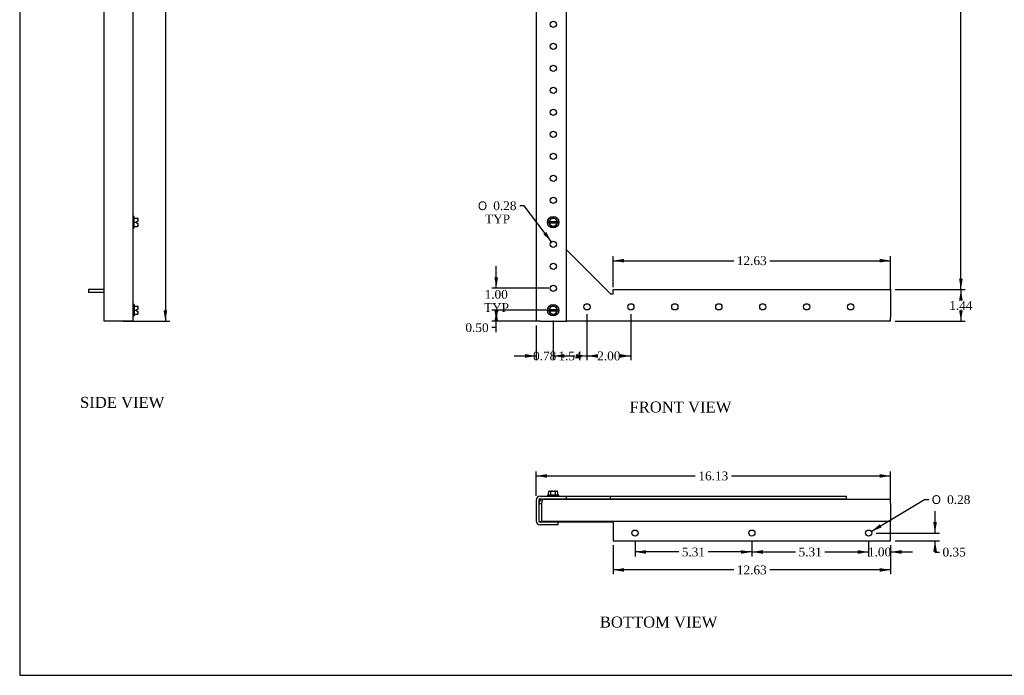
# Model space of a CAD drawing. Header units: inches. Extents: x 0.2 to 89.8, y -0.5 to 59.8.
# Tile 1 of 4: x 0.2 to 45, y 0.2 to 30. Entities that reach past the tile are written whole.
import ezdxf
from ezdxf.enums import TextEntityAlignment as Align

# ---------------------------------------------------------------- set-up
doc = ezdxf.new("R2010")
doc.units = ezdxf.units.IN
doc.header["$MEASUREMENT"] = 0
for name, color, linetype in [('COM55554-6', 7, 'Continuous'), ('COM55555-6', 7, 'Continuous'), ('Default', 7, 'Continuous'), ('SCC17994', 7, 'Continuous')]:
    doc.layers.add(name, color=color, linetype=linetype)
doc.styles.add('SEACAD_Solid_Edge_ANSI1_Symbols', font='txt')
doc.styles.add('SEACAD_Times_New_Roman', font='times.ttf')
doc.dimstyles.new('HAMMOND_(STH_-_66x44)', dxfattribs={"dimtxt": 0.4, "dimasz": 0.5, "dimexe": 0.2, "dimexo": 0.2, "dimgap": 0.1, "dimtad": 0, "dimtih": 1, "dimtoh": 1, "dimzin": 0, "dimdsep": 46, "dimtxsty": 'SEACAD_Times_New_Roman', "dimblk1": '_SE_FILLED', "dimblk2": '_SE_FILLED', "dimsah": 1, "dimcen": 0.2, "dimadec": 0, "dimazin": 0, "dimtfac": 0.8, "dimtofl": 0, "dimtmove": 1, "dimatfit": 3, "dimfxl": 1, "dimtolj": 1, "dimtzin": 0, "dimarcsym": 0})

# ---------------------------------------------------------------- blocks, each defined once
blk = doc.blocks.new('SE')
at = {"layer": 'COM55554-6', "color": 7, "linetype": 'Continuous'}
for p, q in [((25.106, 19.511), (27.106, 17.511)), ((27.106, 17.511), (27.231, 17.511)), ((27.231, 17.511), (27.231, 17.696)), ((27.231, 17.696), (39.856, 17.696)), ((39.856, 17.696), (39.856, 17.511)), ((39.856, 17.511), (39.856, 16.446)), ((39.856, 16.261), (25.106, 16.261)), ((39.856, 16.261), (39.856, 16.446))]:
    blk.add_line(p, q, dxfattribs=at)
for centre in [(26.041, 16.916), (28.041, 16.916), (30.041, 16.916), (32.041, 16.916), (34.041, 16.916), (36.041, 16.916), (38.041, 16.916)]:
    blk.add_circle(centre, 0.141, dxfattribs=at)
at = {"layer": 'COM55555-6', "color": 7, "linetype": 'Continuous'}
for p, q in [((23.856, 47.136), (23.731, 47.136)), ((23.731, 47.136), (23.731, 16.261)), ((23.856, 47.136), (23.856, 47.261)), ((37.856, 47.261), (23.856, 47.261)), ((37.856, 47.261), (37.856, 47.076)), ((37.856, 45.886), (37.856, 47.076)), ((25.106, 43.886), (27.106, 45.886)), ((27.106, 45.886), (37.856, 45.886)), ((25.106, 16.261), (25.106, 43.886)), ((23.916, 16.261), (23.731, 16.261)), ((23.916, 16.261), (25.106, 16.261))]:
    blk.add_line(p, q, dxfattribs=at)
for centre in [(24.481, 46.481), (30.794, 46.481), (37.106, 46.481), (24.511, 43.761), (24.511, 42.761), (24.511, 41.761), (24.511, 40.761), (24.511, 39.761), (24.511, 38.761), (24.511, 37.761), (24.511, 36.761), (24.511, 35.761), (24.511, 34.761), (24.511, 33.761), (24.511, 32.761), (24.511, 31.761), (24.511, 30.761), (24.511, 29.761), (24.511, 28.761), (24.511, 27.761), (24.511, 26.761), (24.511, 25.761), (24.511, 24.761), (24.511, 23.761), (24.511, 22.761), (24.511, 21.761), (24.511, 19.761), (24.511, 18.761), (24.511, 17.761)]:
    blk.add_circle(centre, 0.141, dxfattribs=at)
for points in [[(23.731, 47.136), (23.731, 47.131), (23.736, 47.126), (23.755, 47.116), (23.768, 47.111), (23.803, 47.101), (23.823, 47.096), (23.868, 47.086), (23.892, 47.081), (23.916, 47.076)], [(23.916, 47.076), (23.911, 47.1), (23.906, 47.125), (23.896, 47.169), (23.891, 47.19), (23.881, 47.224), (23.876, 47.238), (23.866, 47.256), (23.861, 47.261), (23.856, 47.261)], [(23.916, 47.076), (23.911, 47.084), (23.906, 47.092), (23.896, 47.106), (23.891, 47.113), (23.881, 47.124), (23.876, 47.129), (23.866, 47.135), (23.861, 47.136), (23.856, 47.136)], [(23.856, 47.136), (23.856, 47.131), (23.858, 47.126), (23.864, 47.116), (23.868, 47.111), (23.879, 47.101), (23.886, 47.096), (23.901, 47.086), (23.908, 47.081), (23.916, 47.076)]]:
    blk.add_open_spline(points, degree=3, knots=[0, 0, 0, 0, 0.25, 0.25, 0.5, 0.5, 0.75, 0.75, 1, 1, 1, 1], dxfattribs=at)
at = {"layer": 'SCC17994', "color": 7, "linetype": 'Continuous'}
for p, q in [((24.314, 20.801), (24.291, 20.761)), ((24.721, 20.761), (24.291, 20.761)), ((24.291, 20.761), (24.314, 20.721)), ((24.314, 20.801), (24.326, 20.822)), ((24.321, 20.801), (24.314, 20.801)), ((24.326, 20.701), (24.314, 20.721)), ((24.314, 20.721), (24.321, 20.721)), ((24.321, 20.801), (24.336, 20.801)), ((24.321, 20.721), (24.336, 20.721)), ((24.364, 20.887), (24.326, 20.822)), ((24.326, 20.701), (24.364, 20.635)), ((24.336, 20.801), (24.677, 20.801)), ((24.677, 20.721), (24.336, 20.721)), ((24.364, 20.887), (24.399, 20.947)), ((24.399, 20.575), (24.364, 20.635)), ((24.399, 20.947), (24.468, 20.947)), ((24.544, 20.947), (24.468, 20.947)), ((24.544, 20.947), (24.614, 20.947)), ((24.614, 20.947), (24.649, 20.887)), ((24.649, 20.635), (24.614, 20.575)), ((24.686, 20.822), (24.649, 20.887)), ((24.649, 20.635), (24.686, 20.701)), ((24.692, 20.801), (24.677, 20.801)), ((24.692, 20.721), (24.677, 20.721)), ((24.686, 20.822), (24.698, 20.801)), ((24.698, 20.721), (24.686, 20.701)), ((24.692, 20.801), (24.698, 20.801)), ((24.698, 20.721), (24.692, 20.721)), ((24.698, 20.801), (24.721, 20.761)), ((24.721, 20.761), (24.698, 20.721)), ((24.468, 20.575), (24.399, 20.575)), ((24.468, 20.575), (24.544, 20.575)), ((24.614, 20.575), (24.544, 20.575)), ((24.314, 16.801), (24.291, 16.761)), ((24.721, 16.761), (24.291, 16.761)), ((24.291, 16.761), (24.314, 16.721)), ((24.314, 16.801), (24.326, 16.822)), ((24.321, 16.801), (24.314, 16.801)), ((24.326, 16.701), (24.314, 16.721)), ((24.314, 16.721), (24.321, 16.721)), ((24.321, 16.801), (24.336, 16.801)), ((24.321, 16.721), (24.336, 16.721)), ((24.364, 16.887), (24.326, 16.822)), ((24.326, 16.701), (24.364, 16.635)), ((24.336, 16.801), (24.677, 16.801)), ((24.677, 16.721), (24.336, 16.721)), ((24.364, 16.887), (24.399, 16.947)), ((24.399, 16.575), (24.364, 16.635)), ((24.399, 16.947), (24.468, 16.947)), ((24.468, 16.575), (24.399, 16.575)), ((24.544, 16.947), (24.468, 16.947)), ((24.468, 16.575), (24.544, 16.575)), ((24.544, 16.947), (24.614, 16.947)), ((24.614, 16.575), (24.544, 16.575)), ((24.614, 16.947), (24.649, 16.887)), ((24.649, 16.635), (24.614, 16.575)), ((24.686, 16.822), (24.649, 16.887)), ((24.649, 16.635), (24.686, 16.701)), ((24.692, 16.801), (24.677, 16.801)), ((24.692, 16.721), (24.677, 16.721)), ((24.686, 16.822), (24.698, 16.801)), ((24.698, 16.721), (24.686, 16.701)), ((24.692, 16.801), (24.698, 16.801)), ((24.698, 16.721), (24.692, 16.721)), ((24.698, 16.801), (24.721, 16.761)), ((24.721, 16.761), (24.698, 16.721))]:
    blk.add_line(p, q, dxfattribs=at)
for centre in [(24.506, 20.761), (24.506, 16.761)]:
    blk.add_circle(centre, 0.26, dxfattribs=at)
for centre, start, end in [((24.506, 20.761), 13.213, 166.787), ((24.506, 20.761), 193.213, 346.787), ((24.506, 16.761), 13.213, 166.787), ((24.506, 16.761), 193.213, 346.787)]:
    blk.add_arc(centre, 0.175, start, end, dxfattribs=at)
blk = doc.blocks.new('SE2')
at = {"layer": 'COM55554-6', "color": 7, "linetype": 'Continuous'}
for p, q in [((39.856, 8.156), (24.041, 8.156)), ((39.856, 7.971), (39.856, 8.156)), ((23.856, 7.971), (23.981, 7.971)), ((23.981, 7.971), (23.981, 7.156)), ((23.981, 7.971), (23.981, 7.156)), ((39.856, 7.971), (39.856, 7.156)), ((23.864, 7.156), (23.981, 7.156)), ((39.856, 7.156), (23.981, 7.156)), ((27.231, 7.156), (27.231, 6.281)), ((39.856, 6.281), (39.856, 7.156)), ((27.231, 6.281), (39.856, 6.281))]:
    blk.add_line(p, q, dxfattribs=at)
for centre in [(28.231, 6.626), (33.544, 6.626), (38.856, 6.626)]:
    blk.add_circle(centre, 0.141, dxfattribs=at)
for radius, start in [(0.185, 90), (0.06, 156.4867)]:
    blk.add_arc((24.041, 7.971), radius, start, 180, dxfattribs=at)
blk.add_open_spline([(24.041, 8.156), (24.036, 8.156), (24.031, 8.151), (24.021, 8.133), (24.016, 8.119), (24.006, 8.085), (24.001, 8.064), (23.991, 8.02), (23.986, 7.995), (23.981, 7.971)], degree=3, knots=[0, 0, 0, 0, 0.25, 0.25, 0.5, 0.5, 0.75, 0.75, 1, 1, 1, 1], dxfattribs=at)
at = {"layer": 'COM55555-6', "color": 7, "linetype": 'Continuous'}
for p, q in [((23.731, 8.127), (23.731, 7.185)), ((23.856, 8.127), (23.856, 7.972)), ((23.856, 8.127), (23.856, 7.185)), ((23.916, 8.312), (25.106, 8.312)), ((23.916, 8.187), (25.106, 8.187)), ((25.106, 8.312), (27.106, 8.312)), ((25.106, 8.187), (25.106, 8.312)), ((25.106, 8.187), (27.106, 8.187)), ((27.106, 8.312), (37.856, 8.312)), ((27.106, 8.187), (27.106, 8.312)), ((27.106, 8.187), (37.856, 8.187)), ((37.856, 8.187), (37.856, 8.312)), ((37.856, 8.156), (37.856, 8.187)), ((24.731, 7.125), (23.916, 7.125)), ((24.731, 7), (23.916, 7)), ((27.231, 7.125), (24.731, 7.125)), ((24.731, 7), (24.731, 7.125))]:
    blk.add_line(p, q, dxfattribs=at)
for centre, radius, start, end in [((23.916, 8.127), 0.185, 90, 180), ((23.916, 8.127), 0.06, 90, 180), ((23.916, 7.185), 0.185, 180, 270), ((23.916, 7.185), 0.06, 180, 270)]:
    blk.add_arc(centre, radius, start, end, dxfattribs=at)
blk.add_open_spline([(23.916, 8.187), (23.911, 8.187), (23.906, 8.186), (23.896, 8.18), (23.891, 8.175), (23.881, 8.164), (23.876, 8.158), (23.866, 8.143), (23.861, 8.135), (23.856, 8.127)], degree=3, knots=[0, 0, 0, 0, 0.25, 0.25, 0.5, 0.5, 0.75, 0.75, 1, 1, 1, 1], dxfattribs=at)
blk.add_open_spline([(23.86, 8.147), (23.859, 8.14), (23.858, 8.134), (23.856, 8.127)], degree=3, dxfattribs=at)
at = {"layer": 'SCC17994', "color": 7, "linetype": 'Continuous'}
for p, q in [((24.314, 8.532), (24.321, 8.533)), ((24.314, 8.483), (24.314, 8.532)), ((24.321, 8.533), (24.326, 8.533)), ((24.326, 8.533), (24.364, 8.533)), ((24.364, 8.533), (24.468, 8.533)), ((24.468, 8.533), (24.544, 8.533)), ((24.544, 8.533), (24.649, 8.533)), ((24.649, 8.533), (24.686, 8.533)), ((24.686, 8.533), (24.692, 8.533)), ((24.698, 8.483), (24.698, 8.532)), ((24.766, 8.356), (24.246, 8.356)), ((24.246, 8.356), (24.246, 8.312)), ((24.291, 8.458), (24.314, 8.483)), ((24.291, 8.356), (24.291, 8.458)), ((24.383, 8.187), (24.383, 8.156)), ((24.399, 8.356), (24.399, 8.508)), ((24.614, 8.356), (24.614, 8.508)), ((24.629, 8.156), (24.629, 8.187)), ((24.721, 8.458), (24.698, 8.483)), ((24.721, 8.356), (24.721, 8.458)), ((24.766, 8.312), (24.766, 8.356))]:
    blk.add_line(p, q, dxfattribs=at)
for centre, radius, start, end in [((24.325, 8.458), 0.0753, 89.1196, 98.0764), ((24.688, 8.458), 0.0754, 81.9296, 90.8745)]:
    blk.add_arc(centre, radius, start, end, dxfattribs=at)
for points, knots in [([(24.399, 8.508), (24.399, 8.511), (24.398, 8.515), (24.396, 8.52), (24.395, 8.522), (24.39, 8.527), (24.387, 8.529), (24.377, 8.533), (24.371, 8.533), (24.364, 8.533)], [0, 0, 0, 0, 0.125, 0.125, 0.25, 0.25, 0.5, 0.5, 1, 1, 1, 1]), ([(24.468, 8.533), (24.462, 8.533), (24.455, 8.533), (24.442, 8.532), (24.435, 8.531), (24.422, 8.529), (24.416, 8.527), (24.407, 8.522), (24.404, 8.52), (24.4, 8.515), (24.399, 8.511), (24.399, 8.508)], [0, 0, 0, 0, 0.25, 0.25, 0.5, 0.5, 0.75, 0.75, 0.875, 0.875, 1, 1, 1, 1]), ([(24.614, 8.508), (24.614, 8.511), (24.612, 8.515), (24.608, 8.52), (24.605, 8.522), (24.6, 8.525), (24.597, 8.526), (24.59, 8.529), (24.587, 8.529), (24.577, 8.531), (24.571, 8.532), (24.557, 8.533), (24.551, 8.533), (24.544, 8.533)], [0, 0, 0, 0, 0.125, 0.125, 0.25, 0.25, 0.375, 0.375, 0.5, 0.5, 0.75, 0.75, 1, 1, 1, 1]), ([(24.649, 8.533), (24.645, 8.533), (24.642, 8.533), (24.635, 8.532), (24.632, 8.531), (24.626, 8.529), (24.622, 8.527), (24.618, 8.522), (24.617, 8.52), (24.615, 8.515), (24.614, 8.511), (24.614, 8.508)], [0, 0, 0, 0, 0.25, 0.25, 0.5, 0.5, 0.75, 0.75, 0.875, 0.875, 1, 1, 1, 1]), ([(24.698, 8.532), (24.697, 8.532), (24.696, 8.533), (24.694, 8.533), (24.693, 8.533), (24.692, 8.533)], [0, 0, 0, 0, 0.5, 0.5, 1, 1, 1, 1])]:
    blk.add_open_spline(points, degree=3, knots=knots, dxfattribs=at)
blk = doc.blocks.new('SE3')
at = {"layer": 'COM55554-6', "color": 7, "linetype": 'Continuous'}
for p, q in [((4.085, 17.696), (3.366, 17.696)), ((3.366, 17.696), (3.366, 17.571)), ((4.085, 17.571), (3.366, 17.571))]:
    blk.add_line(p, q, dxfattribs=at)
at = {"layer": 'COM55555-6', "color": 7, "linetype": 'Continuous'}
for p, q in [((4.085, 47.136), (4.27, 47.136)), ((4.085, 16.261), (4.085, 47.136)), ((4.21, 47.136), (4.21, 47.261)), ((5.212, 47.261), (4.21, 47.261)), ((5.212, 47.136), (4.21, 47.136)), ((5.212, 47.136), (4.27, 47.136)), ((5.212, 47.136), (5.212, 47.261)), ((5.397, 16.261), (5.397, 47.076)), ((4.27, 16.261), (4.085, 16.261)), ((5.212, 16.261), (4.27, 16.261)), ((5.397, 16.261), (5.212, 16.261))]:
    blk.add_line(p, q, dxfattribs=at)
for radius, start in [(0.185, 0), (0.06, 66.4867)]:
    blk.add_arc((5.212, 47.076), radius, start, 90, dxfattribs=at)
blk.add_open_spline([(5.212, 47.136), (5.236, 47.131), (5.261, 47.126), (5.305, 47.116), (5.326, 47.111), (5.36, 47.101), (5.374, 47.096), (5.392, 47.086), (5.397, 47.081), (5.397, 47.076)], degree=3, knots=[0, 0, 0, 0, 0.25, 0.25, 0.5, 0.5, 0.75, 0.75, 1, 1, 1, 1], dxfattribs=at)
at = {"layer": 'SCC17994', "color": 7, "linetype": 'Continuous'}
for p, q in [((5.441, 21.021), (5.397, 21.021)), ((5.441, 20.501), (5.441, 21.021)), ((5.441, 20.947), (5.593, 20.947)), ((5.441, 20.761), (5.543, 20.761)), ((5.568, 20.801), (5.543, 20.761)), ((5.543, 20.761), (5.568, 20.721)), ((5.617, 20.801), (5.568, 20.801)), ((5.568, 20.721), (5.617, 20.721)), ((5.593, 20.947), (5.618, 20.947)), ((5.617, 20.721), (5.618, 20.721)), ((5.618, 20.947), (5.618, 20.887)), ((5.618, 20.887), (5.618, 20.822)), ((5.618, 20.822), (5.618, 20.801)), ((5.618, 20.721), (5.618, 20.701)), ((5.618, 20.701), (5.618, 20.635)), ((5.618, 20.635), (5.618, 20.575)), ((5.397, 20.501), (5.441, 20.501)), ((5.441, 20.575), (5.593, 20.575)), ((5.618, 20.575), (5.593, 20.575)), ((5.441, 17.021), (5.397, 17.021)), ((5.441, 17.021), (5.441, 16.501)), ((5.441, 16.947), (5.593, 16.947)), ((5.441, 16.761), (5.543, 16.761)), ((5.441, 16.575), (5.593, 16.575)), ((5.568, 16.801), (5.543, 16.761)), ((5.543, 16.761), (5.568, 16.721)), ((5.617, 16.801), (5.568, 16.801)), ((5.568, 16.721), (5.617, 16.721)), ((5.593, 16.947), (5.618, 16.947)), ((5.618, 16.575), (5.593, 16.575)), ((5.617, 16.721), (5.618, 16.721)), ((5.618, 16.947), (5.618, 16.887)), ((5.618, 16.887), (5.618, 16.822)), ((5.618, 16.822), (5.618, 16.801)), ((5.618, 16.721), (5.618, 16.701)), ((5.618, 16.701), (5.618, 16.635)), ((5.618, 16.635), (5.618, 16.575)), ((5.397, 16.501), (5.441, 16.501))]:
    blk.add_line(p, q, dxfattribs=at)
for centre, start, end in [((5.393, 20.82), 355.3299, 0.5119), ((5.393, 20.703), 359.4847, 4.6736), ((5.393, 16.82), 355.3299, 0.5119), ((5.393, 16.703), 359.4847, 4.6736)]:
    blk.add_arc(centre, 0.225, start, end, dxfattribs=at)
for points, knots in [([(5.618, 20.887), (5.618, 20.893), (5.617, 20.899), (5.617, 20.91), (5.616, 20.916), (5.613, 20.927), (5.611, 20.933), (5.606, 20.94), (5.604, 20.942), (5.599, 20.946), (5.596, 20.947), (5.593, 20.947)], [0, 0, 0, 0, 0.25, 0.25, 0.5, 0.5, 0.75, 0.75, 0.875, 0.875, 1, 1, 1, 1]), ([(5.593, 20.575), (5.596, 20.575), (5.599, 20.576), (5.604, 20.58), (5.606, 20.582), (5.611, 20.59), (5.613, 20.595), (5.617, 20.612), (5.618, 20.624), (5.618, 20.635)], [0, 0, 0, 0, 0.125, 0.125, 0.25, 0.25, 0.5, 0.5, 1, 1, 1, 1]), ([(5.618, 16.887), (5.618, 16.893), (5.617, 16.899), (5.617, 16.91), (5.616, 16.916), (5.613, 16.927), (5.611, 16.933), (5.606, 16.94), (5.604, 16.942), (5.599, 16.946), (5.596, 16.947), (5.593, 16.947)], [0, 0, 0, 0, 0.25, 0.25, 0.5, 0.5, 0.75, 0.75, 0.875, 0.875, 1, 1, 1, 1]), ([(5.593, 16.575), (5.596, 16.575), (5.599, 16.576), (5.604, 16.58), (5.606, 16.582), (5.611, 16.59), (5.613, 16.595), (5.617, 16.612), (5.618, 16.624), (5.618, 16.635)], [0, 0, 0, 0, 0.125, 0.125, 0.25, 0.25, 0.5, 0.5, 1, 1, 1, 1])]:
    blk.add_open_spline(points, degree=3, knots=knots, dxfattribs=at)
blk = doc.blocks.new('DMBLK8310')
at = {"layer": 'Default', "linetype": 'Continuous', "transparency": 16777216}
for points in [[(21.832, 16.761), (21.916, 16.261), (21.999, 16.761)], [(21.832, 16.261), (21.999, 16.261), (21.916, 16.761)]]:
    blk.add_hatch(color=7, dxfattribs=at).paths.add_polyline_path(points)
at = {"layer": 'Default', "color": 7, "linetype": 'Continuous', "transparency": 16777216}
for p, q in [((24.306, 16.761), (21.716, 16.761)), ((21.916, 15.972), (21.916, 16.761)), ((23.716, 16.261), (21.716, 16.261)), ((21.916, 15.972), (21.716, 15.972))]:
    blk.add_line(p, q, dxfattribs=at)
at = {"layer": 'Default', "color": 7, "linetype": 'Continuous', "transparency": 16777216, "style": 'SEACAD_Times_New_Roman'}
blk.add_text('0.50', height=0.4, dxfattribs=at).set_placement((20.514, 16.172), align=Align.TOP_LEFT)
blk = doc.blocks.new('_SE_FILLED')
at = {"color": 0}
blk.add_line((0, 0), (-1, 0), dxfattribs=at)
blk.add_solid([(0, 0), (-1, -0.1665), (-1, 0.1665), (0, 0)], dxfattribs=at)
blk = doc.blocks.new('DMBLK8311')
at = {"layer": 'Default', "linetype": 'Continuous', "transparency": 16777216}
for points in [[(21.832, 18.261), (21.916, 17.761), (21.999, 18.261)], [(21.832, 16.261), (21.999, 16.261), (21.916, 16.761)]]:
    blk.add_hatch(color=7, dxfattribs=at).paths.add_polyline_path(points)
at = {"layer": 'Default', "color": 7, "linetype": 'Continuous', "transparency": 16777216}
for p, q in [((21.916, 17.761), (21.916, 18.761)), ((24.311, 17.761), (21.716, 17.761)), ((24.306, 16.761), (21.716, 16.761)), ((21.916, 15.761), (21.916, 16.761))]:
    blk.add_line(p, q, dxfattribs=at)
at = {"layer": 'Default', "color": 7, "linetype": 'Continuous', "transparency": 16777216, "style": 'SEACAD_Times_New_Roman'}
for s, p in [('1.00', (21.385, 17.683)), ('TYP', (21.356, 17.083))]:
    blk.add_text(s, height=0.4, dxfattribs=at).set_placement(p, align=Align.TOP_LEFT)
blk = doc.blocks.new('DMBLK8312')
at = {"layer": 'Default', "linetype": 'Continuous', "transparency": 16777216}
for points in [[(23.231, 14.6), (23.731, 14.683), (23.231, 14.766)], [(25.006, 14.6), (25.006, 14.766), (24.506, 14.683)]]:
    blk.add_hatch(color=7, dxfattribs=at).paths.add_polyline_path(points)
at = {"layer": 'Default', "color": 7, "linetype": 'Continuous', "transparency": 16777216}
for p, q in [((24.506, 16.301), (24.506, 14.483)), ((23.731, 16.061), (23.731, 14.483)), ((22.731, 14.683), (23.731, 14.683)), ((24.506, 14.683), (25.506, 14.683))]:
    blk.add_line(p, q, dxfattribs=at)
at = {"layer": 'Default', "color": 7, "linetype": 'Continuous', "transparency": 16777216, "style": 'SEACAD_Times_New_Roman'}
blk.add_text('0.78', height=0.4, dxfattribs=at).set_placement((23.588, 14.883), align=Align.TOP_LEFT)
blk = doc.blocks.new('DMBLK8313')
at = {"layer": 'Default', "linetype": 'Continuous', "transparency": 16777216}
for points in [[(25.006, 14.6), (25.006, 14.766), (24.506, 14.683)], [(25.541, 14.6), (26.041, 14.683), (25.541, 14.766)]]:
    blk.add_hatch(color=7, dxfattribs=at).paths.add_polyline_path(points)
at = {"layer": 'Default', "color": 7, "linetype": 'Continuous', "transparency": 16777216}
for p, q in [((26.041, 16.575), (26.041, 14.483)), ((24.506, 16.301), (24.506, 14.483)), ((24.506, 14.683), (24.603, 14.683)), ((25.945, 14.683), (26.041, 14.683))]:
    blk.add_line(p, q, dxfattribs=at)
at = {"layer": 'Default', "color": 7, "linetype": 'Continuous', "transparency": 16777216, "style": 'SEACAD_Times_New_Roman'}
blk.add_text('1.54', height=0.4, dxfattribs=at).set_placement((24.743, 14.883), align=Align.TOP_LEFT)
blk = doc.blocks.new('DMBLK8314')
at = {"layer": 'Default', "linetype": 'Continuous', "transparency": 16777216}
for points in [[(26.541, 14.6), (26.541, 14.766), (26.041, 14.683)], [(27.541, 14.6), (28.041, 14.683), (27.541, 14.766)]]:
    blk.add_hatch(color=7, dxfattribs=at).paths.add_polyline_path(points)
at = {"layer": 'Default', "color": 7, "linetype": 'Continuous', "transparency": 16777216}
for p, q in [((26.041, 16.575), (26.041, 14.483)), ((28.041, 16.575), (28.041, 14.483)), ((26.041, 14.683), (26.37, 14.683)), ((27.712, 14.683), (28.041, 14.683))]:
    blk.add_line(p, q, dxfattribs=at)
at = {"layer": 'Default', "color": 7, "linetype": 'Continuous', "transparency": 16777216, "style": 'SEACAD_Times_New_Roman'}
blk.add_text('2.00', height=0.4, dxfattribs=at).set_placement((26.51, 14.883), align=Align.TOP_LEFT)
blk = doc.blocks.new('DMBLK8316')
at = {"layer": 'Default', "linetype": 'Continuous', "transparency": 16777216}
for points in [[(6.947, 46.761), (6.864, 47.261), (6.78, 46.761)], [(6.947, 16.761), (6.78, 16.761), (6.864, 16.261)]]:
    blk.add_hatch(color=7, dxfattribs=at).paths.add_polyline_path(points)
at = {"layer": 'Default', "color": 7, "linetype": 'Continuous', "transparency": 16777216}
for p, q in [((4.911, 47.261), (7.064, 47.261)), ((6.864, 47.261), (6.864, 32.101)), ((6.864, 31.561), (6.864, 16.261)), ((4.941, 16.261), (7.064, 16.261))]:
    blk.add_line(p, q, dxfattribs=at)
at = {"layer": 'Default', "color": 7, "linetype": 'Continuous', "transparency": 16777216, "style": 'SEACAD_Times_New_Roman'}
blk.add_text('31.00', height=0.4, dxfattribs=at).set_placement((6.181, 31.961), align=Align.TOP_LEFT)
blk = doc.blocks.new('DMBLK8317')
at = {"layer": 'Default', "linetype": 'Continuous', "transparency": 16777216}
for points in [[(24.231, 9.31), (23.731, 9.227), (24.231, 9.144)], [(39.356, 9.31), (39.356, 9.144), (39.856, 9.227)]]:
    blk.add_hatch(color=7, dxfattribs=at).paths.add_polyline_path(points)
at = {"layer": 'Default', "color": 7, "linetype": 'Continuous', "transparency": 16777216}
for p, q in [((23.731, 8.327), (23.731, 9.427)), ((39.856, 8.171), (39.856, 9.427)), ((23.731, 9.227), (30.971, 9.227)), ((32.616, 9.227), (39.856, 9.227))]:
    blk.add_line(p, q, dxfattribs=at)
at = {"layer": 'Default', "color": 7, "linetype": 'Continuous', "transparency": 16777216, "style": 'SEACAD_Times_New_Roman'}
blk.add_text('16.13', height=0.4, dxfattribs=at).set_placement((31.111, 9.427), align=Align.TOP_LEFT)
blk = doc.blocks.new('DMBLK8325')
at = {"layer": 'Default', "linetype": 'Continuous', "transparency": 16777216}
for points in [[(34.044, 5.685), (34.044, 5.852), (33.544, 5.769)], [(38.356, 5.685), (38.856, 5.769), (38.356, 5.852)]]:
    blk.add_hatch(color=7, dxfattribs=at).paths.add_polyline_path(points)
at = {"layer": 'Default', "color": 7, "linetype": 'Continuous', "transparency": 16777216}
for p, q in [((33.544, 6.286), (33.544, 5.569)), ((38.856, 6.286), (38.856, 5.569)), ((33.544, 5.769), (35.529, 5.769)), ((36.871, 5.769), (38.856, 5.769))]:
    blk.add_line(p, q, dxfattribs=at)
at = {"layer": 'Default', "color": 7, "linetype": 'Continuous', "transparency": 16777216, "style": 'SEACAD_Times_New_Roman'}
blk.add_text('5.31', height=0.4, dxfattribs=at).set_placement((35.669, 5.969), align=Align.TOP_LEFT)
blk = doc.blocks.new('DMBLK8326')
at = {"layer": 'Default', "linetype": 'Continuous', "transparency": 16777216}
for points in [[(38.356, 5.685), (38.856, 5.769), (38.356, 5.852)], [(40.356, 5.685), (40.356, 5.852), (39.856, 5.769)]]:
    blk.add_hatch(color=7, dxfattribs=at).paths.add_polyline_path(points)
at = {"layer": 'Default', "color": 7, "linetype": 'Continuous', "transparency": 16777216}
for p, q in [((38.856, 6.286), (38.856, 5.569)), ((39.856, 6.081), (39.856, 5.569)), ((37.856, 5.769), (38.856, 5.769)), ((39.856, 5.769), (40.856, 5.769))]:
    blk.add_line(p, q, dxfattribs=at)
at = {"layer": 'Default', "color": 7, "linetype": 'Continuous', "transparency": 16777216, "style": 'SEACAD_Times_New_Roman'}
blk.add_text('1.00', height=0.4, dxfattribs=at).set_placement((38.825, 5.969), align=Align.TOP_LEFT)
blk = doc.blocks.new('DMBLK8327')
at = {"layer": 'Default', "linetype": 'Continuous', "transparency": 16777216}
for points in [[(41.96, 7.126), (41.794, 7.126), (41.877, 6.626)], [(41.96, 5.781), (41.877, 6.281), (41.794, 5.781)]]:
    blk.add_hatch(color=7, dxfattribs=at).paths.add_polyline_path(points)
at = {"layer": 'Default', "color": 7, "linetype": 'Continuous', "transparency": 16777216}
for p, q in [((41.877, 6.626), (41.877, 7.626)), ((39.197, 6.626), (42.077, 6.626)), ((40.056, 6.281), (42.077, 6.281)), ((41.877, 5.765), (41.877, 6.281)), ((41.877, 5.765), (42.077, 5.765))]:
    blk.add_line(p, q, dxfattribs=at)
at = {"layer": 'Default', "color": 7, "linetype": 'Continuous', "transparency": 16777216, "style": 'SEACAD_Times_New_Roman'}
blk.add_text('0.35', height=0.4, dxfattribs=at).set_placement((42.217, 5.965), align=Align.TOP_LEFT)
blk = doc.blocks.new('DMBLK8328')
at = {"layer": 'Default', "linetype": 'Continuous', "transparency": 16777216}
for points in [[(27.731, 4.87), (27.731, 5.036), (27.231, 4.953)], [(39.356, 4.87), (39.856, 4.953), (39.356, 5.036)]]:
    blk.add_hatch(color=7, dxfattribs=at).paths.add_polyline_path(points)
at = {"layer": 'Default', "color": 7, "linetype": 'Continuous', "transparency": 16777216}
for p, q in [((27.231, 6.081), (27.231, 4.753)), ((39.856, 6.081), (39.856, 4.753)), ((32.721, 4.953), (27.231, 4.953)), ((39.856, 4.953), (34.366, 4.953))]:
    blk.add_line(p, q, dxfattribs=at)
at = {"layer": 'Default', "color": 7, "linetype": 'Continuous', "transparency": 16777216, "style": 'SEACAD_Times_New_Roman'}
blk.add_text('12.63', height=0.4, dxfattribs=at).set_placement((32.861, 5.153), align=Align.TOP_LEFT)
blk = doc.blocks.new('DMBLK8329')
at = {"layer": 'Default', "linetype": 'Continuous', "transparency": 16777216}
blk.add_hatch(color=7, dxfattribs=at).paths.add_polyline_path([(24.058, 20.221), (24.426, 19.873), (24.191, 20.322)])
at = {"layer": 'Default', "color": 7, "linetype": 'Continuous', "transparency": 16777216}
for p, q in [((23.183, 21.512), (22.983, 21.512)), ((24.426, 19.873), (23.183, 21.512))]:
    blk.add_line(p, q, dxfattribs=at)
for s, style, p in [('O', 'SEACAD_Solid_Edge_ANSI1_Symbols', (21.085, 21.712)), ('0.28', 'SEACAD_Times_New_Roman', (21.781, 21.712)), ('TYP', 'SEACAD_Times_New_Roman', (21.405, 21.112))]:
    blk.add_text(s, height=0.4, dxfattribs=dict(at, style=style)).set_placement(p, align=Align.TOP_LEFT)
blk = doc.blocks.new('DMBLK8331')
at = {"layer": 'Default', "linetype": 'Continuous', "transparency": 16777216}
blk.add_hatch(color=7, dxfattribs=at).paths.add_polyline_path([(39.362, 7.028), (38.977, 6.699), (39.448, 6.885)])
at = {"layer": 'Default', "color": 7, "linetype": 'Continuous', "transparency": 16777216}
for p, q in [((38.977, 6.699), (41.39, 8.149)), ((41.39, 8.149), (41.59, 8.149))]:
    blk.add_line(p, q, dxfattribs=at)
for s, style, p in [('O', 'SEACAD_Solid_Edge_ANSI1_Symbols', (41.73, 8.349)), ('0.28', 'SEACAD_Times_New_Roman', (42.427, 8.349))]:
    blk.add_text(s, height=0.4, dxfattribs=dict(at, style=style)).set_placement(p, align=Align.TOP_LEFT)
blk = doc.blocks.new('DMBLK8332')
at = {"layer": 'Default', "linetype": 'Continuous', "transparency": 16777216}
for points in [[(26.429, 44.492), (26.077, 44.857), (26.292, 44.398)], [(25.583, 42.686), (25.106, 42.514), (25.613, 42.522)]]:
    blk.add_hatch(color=7, dxfattribs=at).paths.add_polyline_path(points)
at = {"layer": 'Default', "color": 7, "linetype": 'Continuous', "transparency": 16777216}
for start, end in [(352.2437, 45), (270, 328.1024)]:
    blk.add_arc((25.106, 43.886), 1.372, start, end, dxfattribs=at)
at = {"layer": 'Default', "color": 7, "linetype": 'Continuous', "transparency": 16777216, "style": 'SEACAD_Times_New_Roman'}
blk.add_text('135°', height=0.4, dxfattribs=at).set_placement((25.801, 43.561), align=Align.TOP_LEFT)
blk = doc.blocks.new('DMBLK8334')
at = {"layer": 'Default', "linetype": 'Continuous', "transparency": 16777216}
for points in [[(27.731, 19.097), (27.231, 19.014), (27.731, 18.931)], [(39.356, 19.097), (39.356, 18.931), (39.856, 19.014)]]:
    blk.add_hatch(color=7, dxfattribs=at).paths.add_polyline_path(points)
at = {"layer": 'Default', "color": 7, "linetype": 'Continuous', "transparency": 16777216}
for p, q in [((27.231, 17.804), (27.231, 19.214)), ((27.231, 19.014), (32.721, 19.014)), ((34.366, 19.014), (39.856, 19.014)), ((39.856, 17.711), (39.856, 19.214))]:
    blk.add_line(p, q, dxfattribs=at)
at = {"layer": 'Default', "color": 7, "linetype": 'Continuous', "transparency": 16777216, "style": 'SEACAD_Times_New_Roman'}
blk.add_text('12.63', height=0.4, dxfattribs=at).set_placement((32.861, 19.214), align=Align.TOP_LEFT)
blk = doc.blocks.new('DMBLK8335')
at = {"layer": 'Default', "linetype": 'Continuous', "transparency": 16777216}
for points in [[(43.137, 43.386), (43.054, 43.886), (42.97, 43.386)], [(43.137, 18.196), (42.97, 18.196), (43.054, 17.696)]]:
    blk.add_hatch(color=7, dxfattribs=at).paths.add_polyline_path(points)
at = {"layer": 'Default', "color": 7, "linetype": 'Continuous', "transparency": 16777216}
for p, q in [((25.306, 43.886), (43.254, 43.886)), ((43.054, 31.131), (43.054, 43.886)), ((43.054, 17.696), (43.054, 30.591)), ((40.056, 17.696), (43.254, 17.696))]:
    blk.add_line(p, q, dxfattribs=at)
at = {"layer": 'Default', "color": 7, "linetype": 'Continuous', "transparency": 16777216, "style": 'SEACAD_Times_New_Roman'}
blk.add_text('26.19', height=0.4, dxfattribs=at).set_placement((42.371, 30.991), align=Align.TOP_LEFT)
blk = doc.blocks.new('DMBLK8336')
at = {"layer": 'Default', "linetype": 'Continuous', "transparency": 16777216}
for points in [[(43.137, 17.196), (43.054, 17.696), (42.97, 17.196)], [(43.137, 16.761), (42.97, 16.761), (43.054, 16.261)]]:
    blk.add_hatch(color=7, dxfattribs=at).paths.add_polyline_path(points)
at = {"layer": 'Default', "color": 7, "linetype": 'Continuous', "transparency": 16777216}
for p, q in [((40.056, 17.696), (43.254, 17.696)), ((43.054, 17.696), (43.054, 17.319)), ((43.054, 16.779), (43.054, 16.261)), ((40.056, 16.261), (43.254, 16.261))]:
    blk.add_line(p, q, dxfattribs=at)
at = {"layer": 'Default', "color": 7, "linetype": 'Continuous', "transparency": 16777216, "style": 'SEACAD_Times_New_Roman'}
blk.add_text('1.44', height=0.4, dxfattribs=at).set_placement((42.523, 17.179), align=Align.TOP_LEFT)
blk = doc.blocks.new('DMBLK8338')
at = {"layer": 'Default', "linetype": 'Continuous', "transparency": 16777216}
for points in [[(28.731, 5.685), (28.731, 5.852), (28.231, 5.769)], [(33.044, 5.685), (33.544, 5.769), (33.044, 5.852)]]:
    blk.add_hatch(color=7, dxfattribs=at).paths.add_polyline_path(points)
at = {"layer": 'Default', "color": 7, "linetype": 'Continuous', "transparency": 16777216}
for p, q in [((28.231, 6.286), (28.231, 5.569)), ((33.544, 6.286), (33.544, 5.569)), ((30.217, 5.769), (28.231, 5.769)), ((33.544, 5.769), (31.558, 5.769))]:
    blk.add_line(p, q, dxfattribs=at)
at = {"layer": 'Default', "color": 7, "linetype": 'Continuous', "transparency": 16777216, "style": 'SEACAD_Times_New_Roman'}
blk.add_text('5.31', height=0.4, dxfattribs=at).set_placement((30.357, 5.969), align=Align.TOP_LEFT)
blk = doc.blocks.new('BORDER')
at = {"layer": 'Default', "color": 7, "linetype": 'Continuous'}
for p, q in [((-41.86, 27.86), (-41.86, 0)), ((-41.86, 0), (0, 0))]:
    blk.add_line(p, q, dxfattribs=at)

msp = doc.modelspace()

# ---------------------------------------------------------------- block references
at = {"layer": 'Default', "color": 7, "xscale": 2.14, "yscale": 2.14, "zscale": 2.14}
msp.add_blockref('BORDER', (89.818, 0.161), dxfattribs=at)
at = {"layer": 'Default'}
for name in ['SE3', 'SE', 'SE2']:
    msp.add_blockref(name, (0, 0), dxfattribs=at)

# ---------------------------------------------------------------- texts
at = {"layer": 'Default', "color": 7, "linetype": 'Continuous', "style": 'SEACAD_Times_New_Roman'}
for s, p in [('SIDE VIEW', (2.982, 12.821)), ('FRONT VIEW', (27.978, 12.61)), ('BOTTOM VIEW', (26.628, 2.833))]:
    msp.add_text(s, height=0.5, dxfattribs=at).set_placement(p, align=Align.TOP_LEFT)

# ---------------------------------------------------------------- dimensions: what is measured, and where the dimension line sits
at = {"layer": 'Default', "color": 7, "linetype": 'Continuous'}
for base, p1, p2, angle, text, picture, middle, dimtype in [((6.864, 47.261), (4.711, 47.261), (4.741, 16.261), 270.0554, '\\A1;<>', 'DMBLK8316', (6.864, 31.761), 161), ((43.054, 43.886), (27.231, 17.696), (25.106, 43.886), 90, '\\A1;<>', 'DMBLK8335', (43.054, 30.791), 160), ((21.916, 16.761), (24.506, 16.761), (24.511, 17.761), 89.7135, '\\A1;<>\\PTYP', 'DMBLK8311', (21.916, 17.483), 161), ((43.05362042, 16.261176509), (27.23129408, 17.696176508), (39.85629408, 16.261176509), 90, '\\A1;<>', 'DMBLK8336', (43.05362042, 16.978676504), 160), ((26.041, 14.683), (26.041, 16.775), (28.041, 16.775), 0, '\\A1;<>', 'DMBLK8314', (27.041, 14.683), 161), ((39.85629408, 4.953056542), (39.85629408, 6.281211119), (27.23129408, 6.281211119), 180, '\\A1;<>', 'DMBLK8328', (33.543794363, 4.953056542), 161), ((33.544, 5.769), (33.544, 6.486), (38.856, 6.486), 0, '\\A1;<>', 'DMBLK8325', (36.2, 5.769), 161)]:
    dim = msp.add_linear_dim(base=base, p1=p1, p2=p2, angle=angle, text=text, dimstyle='HAMMOND_(STH_-_66x44)', override={"dimtmove": 0}, dxfattribs=at)
    dim.commit()
    dim.dimension.update_dxf_attribs({"geometry": picture, "text_midpoint": middle, "dimtype": dimtype})
dim = msp.add_angular_dim_2l(base=(26.374, 43.361), line1=((25.106, 43.886), (27.106, 45.886)), line2=((25.106, 43.886), (25.106, 16.261)), text='\\A1;<>', dimstyle='HAMMOND_(STH_-_66x44)', override={"dimtmove": 0}, dxfattribs=at)
dim.commit()
dim.dimension.update_dxf_attribs({"geometry": 'DMBLK8332', "text_midpoint": (26.374, 43.361), "dimtype": 162})
for p1, p2, text, picture, middle in [((24.596, 19.649), (24.426, 19.873), '\\A1;<>\\PTYP', 'DMBLK8329', (22.983, 21.512)), ((38.736, 6.554), (38.977, 6.699), '\\A1;<>', 'DMBLK8331', (41.59, 8.149))]:
    dim = msp.add_diameter_dim_2p(p1=p1, p2=p2, text=text, dimstyle='HAMMOND_(STH_-_66x44)', override={"dimtmove": 0}, dxfattribs=at)
    dim.commit()
    dim.dimension.update_dxf_attribs({"geometry": picture, "text_midpoint": middle, "dimtype": 163})
for base, p1, p2, picture, middle in [((39.85629408, 19.014001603), (27.23129408, 17.603676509), (39.85629408, 17.511176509), 'DMBLK8334', (33.543793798, 19.014001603)), ((26.04129408, 14.68292626), (24.50629408, 16.501176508), (26.04129408, 16.775176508), 'DMBLK8313', (25.273794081, 14.68292626)), ((24.50629408, 14.682926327), (23.73129408, 16.261176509), (24.50629408, 16.501176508), 'DMBLK8312', (24.118794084, 14.682926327)), ((39.85629408, 9.22702455), (23.73129408, 8.127461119), (39.85629408, 7.156211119), 'DMBLK8317', (31.793793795, 9.22702455)), ((28.231, 5.769), (33.544, 6.486), (28.231, 6.486), 'DMBLK8338', (30.888, 5.769)), ((39.856, 5.769), (38.856, 6.486), (39.856, 6.281), 'DMBLK8326', (39.356, 5.769))]:
    dim = msp.add_linear_dim(base=base, p1=p1, p2=p2, text='\\A1;<>', dimstyle='HAMMOND_(STH_-_66x44)', override={"dimtmove": 0}, dxfattribs=at)
    dim.commit()
    dim.dimension.update_dxf_attribs({"geometry": picture, "text_midpoint": middle, "dimtype": 160})
for base, p1, p2, picture, middle in [((21.916, 16.761), (23.916, 16.261), (24.506, 16.761), 'DMBLK8310', (21.716, 15.972)), ((41.877153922, 6.626211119), (39.85629408, 6.281211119), (38.996794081, 6.626211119), 'DMBLK8327', (42.077153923, 5.765294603))]:
    dim = msp.add_linear_dim(base=base, p1=p1, p2=p2, angle=90, text='\\A1;<>', dimstyle='HAMMOND_(STH_-_66x44)', dxfattribs=at)
    dim.commit()
    dim.dimension.update_dxf_attribs({"geometry": picture, "text_midpoint": middle, "dimtype": 160})

doc.saveas('drawing.dxf')
